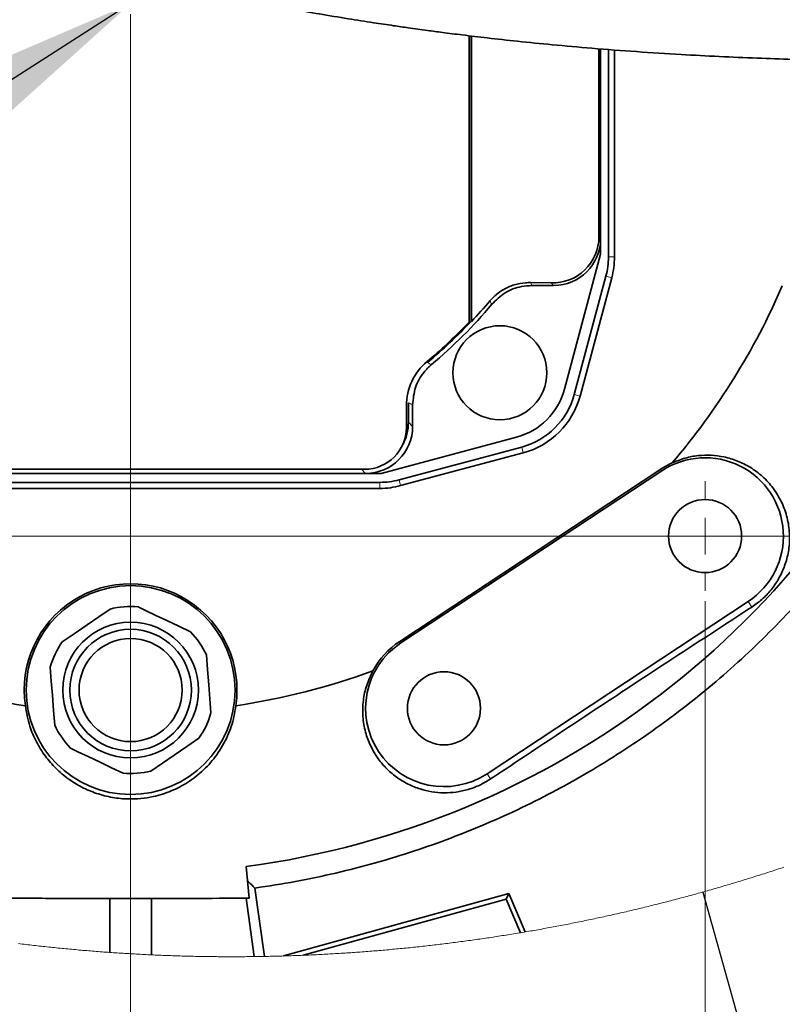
# Model space of a CAD drawing. Header units: millimetres. Extents: x 0 to 12429, y 0 to 8400.
# Tile 51 of 139: x 1925 to 2217, y 6183 to 6561. Entities that reach past the tile are written whole.
import ezdxf

# ---------------------------------------------------------------- set-up
doc = ezdxf.new("R2010")
doc.units = ezdxf.units.MM
doc.header["$LTSCALE"] = 20
doc.styles.add('SLDTEXTSTYLE0', font='TXT', dxfattribs={"width": 0.605})
doc.dimstyles.new('SLDDIMSTYLE11', dxfattribs={"dimtxt": 70, "dimasz": 70, "dimexe": 0, "dimexo": 0.0625, "dimgap": 17.5, "dimtad": 1, "dimdec": 1, "dimlfac": 0.5, "dimrnd": 1e-09, "dimzin": 12, "dimdsep": 46, "dimtxsty": 'SLDTEXTSTYLE0', "dimsah": 1, "dimcen": 0.09, "dimadec": 0, "dimazin": 3, "dimtfac": 1, "dimtmove": 0, "dimatfit": 0, "dimfxl": 1, "dimfrac": 2, "dimtolj": 1, "dimtzin": 12, "dimarcsym": 0})
doc.dimstyles.new('SLDDIMSTYLE5', dxfattribs={"dimtxt": 0.18, "dimasz": 70, "dimexe": 0, "dimexo": 0.0625, "dimgap": 0, "dimtad": 0, "dimtih": 1, "dimtoh": 1, "dimdec": 0, "dimrnd": 1e-09, "dimzin": 0, "dimdsep": 46, "dimtxsty": 'Standard', "dimsah": 1, "dimcen": 0.09, "dimadec": 0, "dimazin": 0, "dimtfac": 70, "dimtdec": 0, "dimtofl": 0, "dimtmove": 0, "dimatfit": 3, "dimfxl": 1, "dimfrac": 2, "dimtolj": 1, "dimtzin": 0, "dimarcsym": 0})
doc.dimstyles.new('SLDDIMSTYLE6', dxfattribs={"dimtxt": 0.18, "dimasz": 70, "dimexe": 0, "dimexo": 0.0625, "dimgap": 0, "dimtad": 0, "dimtih": 1, "dimtoh": 1, "dimdec": 0, "dimrnd": 1e-09, "dimzin": 0, "dimdsep": 46, "dimtxsty": 'Standard', "dimblk1": 'NONE', "dimblk2": 'NONE', "dimsah": 1, "dimcen": 0.09, "dimadec": 0, "dimazin": 0, "dimtfac": 70, "dimtdec": 0, "dimtofl": 0, "dimtmove": 0, "dimatfit": 3, "dimldrblk": 'NONE', "dimfxl": 1, "dimfrac": 2, "dimtolj": 1, "dimtzin": 0, "dimarcsym": 0})
doc.dimstyles.new('SLDDIMSTYLE9', dxfattribs={"dimtxt": 70, "dimasz": 70, "dimexe": 0, "dimexo": 0.0625, "dimgap": 17.5, "dimtad": 1, "dimdec": 1, "dimlfac": 0.5, "dimrnd": 1e-09, "dimzin": 12, "dimdsep": 46, "dimtxsty": 'SLDTEXTSTYLE0', "dimsah": 1, "dimcen": 0.09, "dimadec": 0, "dimazin": 3, "dimtfac": 1, "dimtofl": 0, "dimtmove": 0, "dimatfit": 3, "dimfxl": 1, "dimfrac": 2, "dimtolj": 1, "dimtzin": 12, "dimarcsym": 0})

# ---------------------------------------------------------------- blocks, each defined once
blk = doc.blocks.new('_None')
blk = doc.blocks.new('_D_69')
at = {"color": 7, "linetype": 'Continuous', "lineweight": 0}
for p, q in [((1967.76, 6562.9), (1967.76, 5975.59)), ((2187.76, 6337.9), (2187.76, 5975.59)), ((1967.76, 6005.59), (1847.76, 6005.59)), ((1967.76, 6005.59), (2187.76, 6005.59)), ((2187.76, 6005.59), (2307.76, 6005.59))]:
    blk.add_line(p, q, dxfattribs=at)
at = {"color": 7, "linetype": 'Continuous', "lineweight": 18}
for points in [[(1967.76, 6005.59), (1897.76, 6015.59), (1897.76, 5995.59)], [(2187.76, 6005.59), (2257.76, 5995.59), (2257.76, 6015.59)]]:
    blk.add_solid(points, dxfattribs=at)
at = {"color": 7, "linetype": 'Continuous', "lineweight": 18, "insert": (1997.55, 6095.83), "char_height": 70, "attachment_point": 1, "style": 'SLDTEXTSTYLE0'}
blk.add_mtext('110', dxfattribs=at)
blk = doc.blocks.new('_D_73')
at = {"color": 7, "linetype": 'Continuous', "lineweight": 0}
for p, q in [((3165.92, 6632.9), (3165.92, 6822.17)), ((2382.96, 6632.9), (3195.92, 6632.9)), ((3165.92, 6566.9), (3165.92, 6632.9)), ((1971.76, 6566.9), (3195.92, 6566.9)), ((3165.92, 6566.9), (3165.92, 6446.9))]:
    blk.add_line(p, q, dxfattribs=at)
at = {"color": 7, "linetype": 'Continuous', "lineweight": 18}
for points in [[(3165.92, 6632.9), (3175.92, 6702.9), (3155.92, 6702.9)], [(3165.92, 6566.9), (3155.92, 6496.9), (3175.92, 6496.9)]]:
    blk.add_solid(points, dxfattribs=at)
at = {"color": 7, "linetype": 'Continuous', "lineweight": 18, "insert": (3075.68, 6715.23), "char_height": 70, "attachment_point": 1, "rotation": 90, "style": 'SLDTEXTSTYLE0'}
blk.add_mtext('33', dxfattribs=at)
blk = doc.blocks.new('_D_74')
at = {"color": 7, "linetype": 'Continuous', "lineweight": 0}
for p, q in [((3305.92, 6566.9), (3305.92, 6686.9)), ((1971.76, 6566.9), (3335.92, 6566.9)), ((3305.92, 6566.9), (3305.92, 6362.9)), ((1772.76, 6362.9), (3335.92, 6362.9)), ((3305.92, 6362.9), (3305.92, 6242.9))]:
    blk.add_line(p, q, dxfattribs=at)
at = {"color": 7, "linetype": 'Continuous', "lineweight": 18}
for points in [[(3305.92, 6566.9), (3315.92, 6636.9), (3295.92, 6636.9)], [(3305.92, 6362.9), (3295.92, 6292.9), (3315.92, 6292.9)]]:
    blk.add_solid(points, dxfattribs=at)
at = {"color": 7, "linetype": 'Continuous', "lineweight": 18, "insert": (3215.68, 6384.69), "char_height": 70, "attachment_point": 1, "rotation": 90, "style": 'SLDTEXTSTYLE0'}
blk.add_mtext('102', dxfattribs=at)
blk = doc.blocks.new('_D_76')
at = {"color": 7, "linetype": 'Continuous', "lineweight": 0}
for p, q in [((1747.76, 6337.9), (1747.76, 5835.59)), ((2187.76, 6337.9), (2187.76, 5835.59)), ((1747.76, 5865.59), (2187.76, 5865.59))]:
    blk.add_line(p, q, dxfattribs=at)
at = {"color": 7, "linetype": 'Continuous', "lineweight": 18}
for points in [[(1747.76, 5865.59), (1817.76, 5855.59), (1817.76, 5875.59)], [(2187.76, 5865.59), (2117.76, 5875.59), (2117.76, 5855.59)]]:
    blk.add_solid(points, dxfattribs=at)
at = {"color": 7, "linetype": 'Continuous', "lineweight": 18, "insert": (1887.55, 5955.83), "char_height": 70, "attachment_point": 1, "style": 'SLDTEXTSTYLE0'}
blk.add_mtext('220', dxfattribs=at)
blk = doc.blocks.new('SW_CENTERMARKSYMBOL_15')
at = {"color": 0, "linetype": 'Continuous', "lineweight": 18}
for p, q in [((0, 14), (0, 21)), ((0, 0), (0, 7)), ((-14, 0), (-21, 0)), ((0, 0), (-7, 0)), ((0, 0), (0, -7)), ((0, 0), (7, 0)), ((14, 0), (21, 0)), ((0, -14), (0, -21))]:
    blk.add_line(p, q, dxfattribs=at)

msp = doc.modelspace()

# ---------------------------------------------------------------- linework, layer by layer
at = {"color": 7, "linetype": 'Continuous', "lineweight": 35}
for p, q in [((2097.363117, 6554.58559), (2097.363117, 6444.903864)), ((2098.151389, 6554.491414), (2098.151389, 6445.153011)), ((2098.256114, 6554.478897), (2098.256114, 6445.111765)), ((2147.108856, 6549.597754), (2147.108856, 6477.543606)), ((2147.757295, 6476.897968), (2147.757295, 6549.54852)), ((2150.759521, 6469.847573), (2150.759521, 6549.320234)), ((2153.065446, 6549.144878), (2153.065446, 6469.847573)), ((2147.757295, 6476.895227), (2147.757295, 6476.897968)), ((2147.757295, 6470.897927), (2147.757295, 6476.895227)), ((2133.891168, 6419.148935), (2147.757295, 6470.897927)), ((2137.634638, 6417.122139), (2149.790886, 6462.489857)), ((2128.791871, 6459.86606), (2120.911899, 6460.003628)), ((2121.430817, 6458.897962), (2121.432248, 6458.897962)), ((2121.432248, 6458.897962), (2129.757288, 6458.897962)), ((2129.757288, 6458.897962), (2129.76003, 6458.897962)), ((2152.018252, 6461.893095), (2139.862004, 6416.525258)), ((2106.06474, 6451.697959), (2106.065574, 6451.698913)), ((2097.363117, 6444.903864), (2096.259716, 6443.745269)), ((2098.256114, 6445.111765), (2098.151389, 6445.153011)), ((2082.956317, 6428.589715), (2082.957271, 6428.59043)), ((2074.1514, 6406.501068), (2074.1514, 6413.978709)), ((2075.757268, 6413.223042), (2075.757268, 6413.224472)), ((2075.757268, 6404.897942), (2075.757268, 6413.223042)), ((2073.363128, 6412.828817), (2073.363128, 6404.503836)), ((2075.757268, 6404.8952), (2075.757268, 6404.897942)), ((2063.757303, 6386.897935), (2115.506354, 6400.764121)), ((2070.577267, 6384.438886), (2117.53315, 6397.020592)), ((2118.129971, 6394.793286), (2071.174088, 6382.21146)), ((2057.363155, 6388.503803), (1877.363148, 6388.503803)), ((1877.757284, 6386.897935), (2057.757261, 6386.897935)), ((2057.757261, 6386.897935), (2057.760003, 6386.897935)), ((2057.760003, 6386.897935), (2063.757303, 6386.897935)), ((2170.827868, 6388.548626), (2070.827845, 6322.548641)), ((2171.231988, 6387.936248), (2071.232024, 6321.936263)), ((1869.118783, 6383.470191), (2063.219669, 6383.470191)), ((2063.219669, 6381.164207), (1869.118783, 6381.164207)), ((2104.282561, 6271.859659), (2204.282525, 6337.859644)), ((2012.053433, 6236.297144), (2013.116273, 6224.13577)), ((2019.062581, 6201.841726), (2015.380385, 6228.041901)), ((2026.333782, 6202.016486), (2112.555685, 6225.927962)), ((2111.546758, 6223.836316), (2112.555685, 6225.927962)), ((2112.555685, 6225.927962), (2118.80255, 6211.211337)), ((1959.757271, 6203.374399), (1959.757271, 6224.054827)), ((1975.757274, 6202.440991), (1975.757274, 6224.054708)), ((2011.959943, 6224.132432), (2015.101406, 6201.779856)), ((2033.813986, 6202.279104), (2111.546758, 6223.836316)), ((2111.546758, 6223.836316), (2117.03271, 6210.912241))]:
    msp.add_line(p, q, dxfattribs=at)
at = {"color": 8, "linetype": 'Continuous', "lineweight": 18}
for p, q in [((2147.108856, 6477.543606), (2147.757295, 6476.895227)), ((2153.065446, 6469.847573), (2150.759521, 6469.847573)), ((2152.018252, 6461.893095), (2149.790886, 6462.489857)), ((2129.76003, 6458.897962), (2128.791871, 6459.86606)), ((2139.862004, 6416.525258), (2137.634638, 6417.122139)), ((2074.1514, 6406.501068), (2075.757268, 6404.8952)), ((2118.129971, 6394.793286), (2117.53315, 6397.020592)), ((2057.760003, 6386.897935), (2056.154135, 6388.503803)), ((2171.231988, 6387.936248), (2170.827868, 6388.548626)), ((2063.219669, 6381.164207), (2063.219669, 6383.470191)), ((2071.174088, 6382.21146), (2070.577267, 6384.438886)), ((2204.282525, 6337.859644), (2205.695513, 6335.718884)), ((2071.232024, 6321.936263), (2070.827845, 6322.548641)), ((2104.282561, 6271.859659), (2105.623784, 6269.827499))]:
    msp.add_line(p, q, dxfattribs=at)
at = {"color": 7, "linetype": 'Continuous', "lineweight": 35, "flags": 128}
for points in [[(1941.5966, 6322.326674), (1946.205053, 6325.490846), (1951.096359, 6328.84921), (1955.531332, 6331.894173), (1959.956649, 6334.932579)], [(1970.636698, 6335.768117), (1973.430458, 6334.434046), (1977.47207, 6332.503928), (1981.667194, 6330.500616), (1986.21327, 6328.329577), (1990.733775, 6326.170816)], [(1996.797386, 6317.339434), (1997.233394, 6311.76628), (1997.696134, 6305.851115), (1998.115721, 6300.48777), (1998.534414, 6295.136227)], [(1938.717159, 6290.456547), (1938.281181, 6296.029581), (1937.818411, 6301.944865), (1937.398824, 6307.308091), (1936.980161, 6312.659754)], [(1993.917945, 6285.469188), (1989.309522, 6282.305135), (1984.418186, 6278.946771), (1979.983243, 6275.901689), (1975.557926, 6272.863282)], [(1964.877847, 6272.027744), (1960.46007, 6274.13751), (1955.811295, 6276.357545), (1951.704028, 6278.318896), (1947.574529, 6280.290975), (1944.7808, 6281.625046)]]:
    msp.add_lwpolyline(points, dxfattribs=at)
at = {"color": 7, "linetype": 'Continuous', "lineweight": 18, "flags": 128}
msp.add_lwpolyline([(1924.803319, 6206.760182), (1925.528797, 6206.671013), (1926.254394, 6206.58256), (1926.980051, 6206.494941), (1927.705827, 6206.408157), (1928.431693, 6206.322207), (1929.157647, 6206.236972), (1929.883691, 6206.152572), (1930.609825, 6206.069006), (1931.336078, 6205.986156), (1932.06239, 6205.90414), (1932.788792, 6205.822839), (1933.515313, 6205.742373), (1934.241894, 6205.662741), (1934.968564, 6205.583944), (1935.695323, 6205.505861), (1936.422172, 6205.428614), (1937.14911, 6205.352201), (1937.876108, 6205.276503), (1938.603225, 6205.201639), (1939.330402, 6205.12761), (1940.057638, 6205.054297), (1940.784994, 6204.981817), (1941.512409, 6204.910053), (1942.239883, 6204.839243), (1942.967477, 6204.769148), (1943.695101, 6204.699768), (1944.422844, 6204.631342), (1945.150646, 6204.563631), (1945.878508, 6204.496755), (1946.60646, 6204.430594), (1947.334471, 6204.365267), (1948.062542, 6204.300775), (1948.790702, 6204.236998), (1949.518922, 6204.174174), (1950.247231, 6204.111947), (1950.9756, 6204.050674), (1951.704028, 6203.990115), (1952.432516, 6203.930391), (1953.161064, 6203.871502), (1953.889701, 6203.813328), (1954.618397, 6203.755988), (1955.347124, 6203.699483), (1956.075939, 6203.643693), (1956.804815, 6203.588738), (1957.53375, 6203.534617), (1958.262744, 6203.481211), (1958.991799, 6203.42864), (1959.720883, 6203.376903), (1959.757271, 6203.374399), (1960.486445, 6203.323497), (1961.215648, 6203.27331), (1961.94494, 6203.223957), (1962.674263, 6203.175439), (1963.403645, 6203.127755), (1964.133057, 6203.080787), (1964.862558, 6203.034653), (1965.592089, 6202.989353), (1966.32165, 6202.944769), (1967.0513, 6202.901138), (1967.78098, 6202.858104), (1968.51069, 6202.816023), (1969.24046, 6202.774657), (1969.970289, 6202.734126), (1970.700148, 6202.69443), (1971.430036, 6202.655448), (1972.159985, 6202.617301), (1972.889963, 6202.579989), (1973.62, 6202.543391), (1974.350068, 6202.507629), (1975.080165, 6202.4727), (1975.757274, 6202.440991), (1976.487461, 6202.407612), (1977.217647, 6202.374949), (1977.947923, 6202.343239), (1978.678199, 6202.312125), (1979.408505, 6202.281965), (1980.138841, 6202.252521), (1980.869236, 6202.223911), (1981.599632, 6202.196135), (1982.330087, 6202.169074), (1983.060542, 6202.142848), (1983.791056, 6202.117457), (1984.521571, 6202.092899), (1985.252115, 6202.069058), (1985.982719, 6202.04605), (1986.713323, 6202.023877), (1987.443927, 6202.00242), (1988.17459, 6201.981796), (1988.905254, 6201.962008), (1989.635947, 6201.942934), (1990.36667, 6201.924695), (1991.097393, 6201.907291), (1991.828146, 6201.890721), (1992.558899, 6201.874866), (1993.289712, 6201.859845), (1994.020495, 6201.845659), (1994.751307, 6201.832189), (1995.48215, 6201.819553), (1996.212992, 6201.807751), (1996.943834, 6201.796784), (1997.674706, 6201.786532), (1998.405608, 6201.777114), (1999.13648, 6201.768531), (1999.867382, 6201.760663), (2000.598284, 6201.75363), (2001.329186, 6201.747431), (2002.060118, 6201.742067), (2002.79105, 6201.737417), (2003.521982, 6201.733603), (2004.252913, 6201.730622), (2004.983845, 6201.728357), (2005.714777, 6201.726927), (2006.445738, 6201.726331), (2007.17667, 6201.72645), (2007.907602, 6201.727523), (2008.638534, 6201.729311), (2009.369466, 6201.731815), (2010.100397, 6201.735272), (2010.831329, 6201.739444), (2011.562261, 6201.744332), (2012.293163, 6201.750173), (2013.024095, 6201.756729), (2013.754996, 6201.76412), (2014.485869, 6201.772346), (2015.101406, 6201.779856), (2015.832278, 6201.789512), (2016.56315, 6201.799883), (2017.293992, 6201.811208), (2018.024835, 6201.823248), (2018.755677, 6201.836123), (2019.062581, 6201.841726), (2019.793394, 6201.855673), (2020.524177, 6201.870455), (2021.25496, 6201.886071), (2021.985712, 6201.902522), (2022.716465, 6201.919688), (2023.447159, 6201.937689), (2024.177882, 6201.956405), (2024.908545, 6201.976074), (2025.639209, 6201.996459), (2026.333782, 6202.016486), (2027.064386, 6202.038421), (2027.79499, 6202.06119), (2028.525534, 6202.084793), (2029.256078, 6202.109112), (2029.986563, 6202.134265), (2030.717048, 6202.160253), (2031.447503, 6202.186956), (2032.177928, 6202.214493), (2032.908323, 6202.242865), (2033.638689, 6202.271952), (2033.813986, 6202.279104), (2034.544292, 6202.309264), (2035.274598, 6202.34014), (2036.004844, 6202.371849), (2036.735061, 6202.404393), (2037.465247, 6202.437772), (2038.195374, 6202.471866), (2038.925472, 6202.506794), (2039.655569, 6202.542557), (2040.385547, 6202.579035), (2041.115585, 6202.616347), (2041.845503, 6202.654494), (2042.575422, 6202.693476), (2043.305281, 6202.733173), (2044.03508, 6202.773704), (2044.764879, 6202.815069), (2045.494559, 6202.85715), (2046.224239, 6202.900066), (2046.95386, 6202.943815), (2047.68348, 6202.98828), (2048.412981, 6203.03358), (2049.142483, 6203.079714), (2049.871924, 6203.126563), (2050.601306, 6203.174366), (2051.330629, 6203.222884), (2052.059892, 6203.272118), (2052.789154, 6203.322186), (2053.518298, 6203.373088), (2054.247382, 6203.424825), (2054.976466, 6203.477396), (2055.705431, 6203.530683), (2056.434396, 6203.584685), (2057.163241, 6203.63964), (2057.892087, 6203.695311), (2058.620813, 6203.751816), (2059.34954, 6203.809036), (2060.078147, 6203.867211), (2060.806694, 6203.925981), (2061.535242, 6203.985705), (2062.26367, 6204.046144), (2062.992039, 6204.107417), (2063.720289, 6204.169525), (2064.448538, 6204.232349), (2065.176728, 6204.296006), (2065.904799, 6204.360499), (2066.63281, 6204.425706), (2067.360762, 6204.491867), (2068.088653, 6204.558624), (2068.816426, 6204.626335), (2069.544199, 6204.694761), (2070.271852, 6204.764022), (2070.999387, 6204.833998), (2071.726921, 6204.904808), (2072.454336, 6204.976453), (2073.181692, 6205.048932), (2073.908928, 6205.122127), (2074.636105, 6205.196156), (2075.363222, 6205.2709), (2076.090219, 6205.346598), (2076.817158, 6205.423011), (2077.544036, 6205.500139), (2078.270796, 6205.578102), (2078.997496, 6205.6569), (2079.724076, 6205.736531), (2080.450597, 6205.816878), (2081.176999, 6205.89806), (2081.903341, 6205.980076), (2082.629564, 6206.062807), (2083.355728, 6206.146373), (2084.081772, 6206.230773), (2084.807756, 6206.315889), (2085.533622, 6206.401838), (2086.259368, 6206.488504), (2086.985054, 6206.576122), (2087.710622, 6206.664457), (2088.436129, 6206.753506), (2089.161518, 6206.843509), (2089.886787, 6206.934108), (2090.611997, 6207.025661), (2091.337088, 6207.117929), (2092.062059, 6207.211031), (2092.786971, 6207.304968), (2093.511763, 6207.39962), (2094.236436, 6207.495107), (2094.96099, 6207.591309), (2095.685485, 6207.688345), (2096.4098, 6207.786216), (2097.134056, 6207.884921), (2097.858193, 6207.984342), (2098.582271, 6208.084597), (2099.306169, 6208.185567), (2100.030008, 6208.287372), (2100.753668, 6208.390011), (2101.477268, 6208.493365), (2102.200749, 6208.597554), (2102.924111, 6208.702578), (2103.647354, 6208.808316), (2104.370478, 6208.91489), (2105.093542, 6209.022178), (2105.816427, 6209.13042), (2106.539193, 6209.239258), (2107.261839, 6209.34905), (2107.984367, 6209.459557), (2108.706775, 6209.570898), (2109.429064, 6209.682955), (2110.151234, 6209.795846), (2110.873285, 6209.909572), (2111.595216, 6210.024013), (2112.317028, 6210.139288), (2113.038662, 6210.255279), (2113.760236, 6210.372104), (2114.481631, 6210.489763), (2115.202907, 6210.608138), (2115.924063, 6210.727348), (2116.645101, 6210.847391), (2117.03271, 6210.912241), (2117.753508, 6211.033477), (2118.474188, 6211.155428), (2118.80255, 6211.211337), (2119.523051, 6211.33448), (2120.243373, 6211.458339), (2120.963636, 6211.583032), (2121.68372, 6211.708559), (2122.403624, 6211.834921), (2123.12347, 6211.961998), (2123.843136, 6212.08991), (2124.562624, 6212.218537), (2125.282052, 6212.347998), (2126.001242, 6212.478174), (2126.720372, 6212.609185), (2127.439323, 6212.741031), (2128.158155, 6212.873711), (2128.876808, 6213.006987), (2129.595342, 6213.141216), (2130.313697, 6213.276161), (2131.031933, 6213.411941), (2131.74999, 6213.548435), (2132.467928, 6213.685764), (2133.185687, 6213.823809), (2133.903327, 6213.962807), (2134.620788, 6214.102401), (2135.33813, 6214.242829), (2136.055293, 6214.384093), (2136.772278, 6214.52619), (2137.489143, 6214.669003), (2138.205829, 6214.812531), (2138.922396, 6214.956893), (2139.638725, 6215.10209), (2140.354994, 6215.248002), (2141.071024, 6215.394749), (2141.786936, 6215.54233), (2142.502668, 6215.690626), (2143.218222, 6215.839638), (2143.933657, 6215.989603), (2144.648912, 6216.140165), (2145.363989, 6216.29168), (2146.078887, 6216.44391), (2146.793666, 6216.596855), (2147.508207, 6216.750635), (2148.222628, 6216.90525), (2148.93687, 6217.060579), (2149.650934, 6217.216624), (2150.364819, 6217.373623), (2151.078585, 6217.531218), (2151.792112, 6217.689766), (2152.50552, 6217.84903), (2153.218689, 6218.009009), (2153.93174, 6218.169822), (2154.644611, 6218.331351), (2155.357304, 6218.493833), (2156.069758, 6218.656911), (2156.782093, 6218.820824), (2157.49425, 6218.985571), (2158.206227, 6219.151034), (2158.917966, 6219.317331), (2159.629586, 6219.484343), (2160.340968, 6219.652189), (2161.05223, 6219.820751), (2161.763254, 6219.990148), (2162.474099, 6220.160379), (2163.184765, 6220.331325), (2163.895252, 6220.502986), (2164.605561, 6220.675482), (2165.31569, 6220.848812), (2166.025582, 6221.022858), (2166.735294, 6221.197619), (2167.444828, 6221.373214), (2168.154183, 6221.549644), (2168.863299, 6221.726789), (2169.572297, 6221.904768), (2170.281055, 6222.083463), (2170.989576, 6222.262873), (2171.697977, 6222.443117), (2172.40614, 6222.624196), (2173.114124, 6222.80599), (2173.821869, 6222.988619), (2174.529436, 6223.171963), (2175.236824, 6223.356141), (2175.943973, 6223.541035), (2176.650944, 6223.726644), (2177.357676, 6223.913087), (2178.06423, 6224.100365), (2178.770605, 6224.288358), (2179.476741, 6224.477066), (2180.182639, 6224.666728), (2180.888417, 6224.856986), (2181.593898, 6225.048079), (2182.2992, 6225.239886), (2183.004322, 6225.432529), (2183.709207, 6225.626005), (2184.413913, 6225.820197), (2185.11838, 6226.015104), (2185.822609, 6226.210846), (2186.526659, 6226.407303), (2187.230471, 6226.604594), (2187.934044, 6226.802601), (2188.637438, 6227.001442), (2189.340594, 6227.200998), (2190.043571, 6227.40127), (2190.74631, 6227.602376), (2191.44881, 6227.804317), (2192.151072, 6228.006972), (2192.853156, 6228.210344), (2193.555, 6228.414549), (2194.256606, 6228.61947), (2194.957974, 6228.825225), (2195.659163, 6229.031696), (2196.360114, 6229.239), (2197.060826, 6229.447021), (2197.7613, 6229.655756), (2198.461595, 6229.865326), (2199.161592, 6230.075611), (2199.86141, 6230.286731), (2200.56093, 6230.498566), (2201.260271, 6230.711235), (2201.959374, 6230.92462), (2202.658239, 6231.13872), (2203.356865, 6231.353654), (2204.055252, 6231.569304), (2204.753461, 6231.785788), (2205.451372, 6232.002987), (2206.149044, 6232.220902), (2206.846478, 6232.439651), (2207.543674, 6232.659234), (2208.240631, 6232.879414), (2208.93735, 6233.100428), (2209.63383, 6233.322276), (2210.330072, 6233.54484), (2211.026075, 6233.768119), (2211.72184, 6233.992232), (2212.417367, 6234.217061), (2213.112595, 6234.442605), (2213.807586, 6234.668984), (2214.502337, 6234.896077), (2215.196851, 6235.124005), (2215.891126, 6235.35253), (2216.585162, 6235.582008), (2217.278901, 6235.812082), (2217.972401, 6236.04299)], dxfattribs=at)
at = {"color": 7, "linetype": 'Continuous', "lineweight": 35}
for centre, radius in [((2109.178657, 6425.476669), 18.000019), ((2187.75728, 6362.89801), 13.999994), ((1967.757272, 6303.897954), 40.000004), ((1967.757275, 6303.897978), 26.000002), ((1967.75727, 6303.898002), 23.281232), ((1967.757283, 6303.897993), 19.749994), ((2087.757296, 6296.897997), 13.999994)]:
    msp.add_circle(centre, radius, dxfattribs=at)
for centre, radius, start, end in [((2129.320418, 6477.646945), 17.788738, 268.29735439, 359.66715402), ((2129.757309, 6476.897947), 17.999986, 270.00866055, 359.99133945), ((2122.332515, 6469.847339), 28.427006, 344.99993511, 0.00047333), ((2122.332703, 6469.847319), 30.732743, 344.99999152, 0.00047473), ((1967.757235, 6566.898018), 272.000078, 319.6908601, 336.56612283), ((1967.759499, 6566.895374), 179.996623, 309.79179193, 320.20835586), ((1970.865427, 6566.907986), 176.246153, 316.28612482, 319.74774739), ((1967.343094, 6566.524397), 178.028677, 309.79253481, 316.39685639), ((1967.768836, 6566.885354), 178.377053, 309.57417251, 316.96508097), ((1967.757203, 6566.898141), 333.555355, 277.63143745, 337.25613472), ((2095.363022, 6412.828831), 21.999894, 129.79159931, 180.00003722), ((2108.777299, 6425.87799), 25.999742, 284.99960367, 345.00039633), ((2110.175289, 6424.479919), 28.428028, 285.00030536, 344.99986453), ((2110.175448, 6424.479863), 30.733814, 285.00005205, 344.99979081), ((2056.15241, 6406.500788), 17.99899, 330.3811831, 0.00089151), ((2057.363011, 6404.50392), 16.000117, 270.00051654, 359.99969691), ((2057.757154, 6404.898048), 18.000114, 270.00906715, 359.99093285), ((2187.754514, 6362.902744), 30.728205, 114.16586784, 123.4253771), ((2187.757284, 6362.897964), 30.000018, 303.42473138, 123.42485679), ((2063.220124, 6411.892932), 28.422741, 269.99908318, 285.00166114), ((2063.219064, 6411.901335), 30.737129, 270.00112737, 284.99936153), ((1967.757287, 6303.897973), 40.733712, 351.5302605, 188.4697395), ((1967.756774, 6303.904747), 31.993254, 84.83543662, 104.11124178), ((1967.756792, 6303.897539), 32.000635, 24.8378001, 44.10904003), ((1967.757408, 6303.897824), 32.000162, 144.83741197, 164.10895394), ((2087.75732, 6296.897979), 30.000018, 123.42485679, 303.42473138), ((2087.756926, 6296.898404), 30.733182, 123.42469342, 152.22303753), ((1967.757609, 6566.899715), 272.001766, 250.04972791, 261.48181876), ((1967.756604, 6566.901144), 272.003233, 278.51821216, 289.95024117), ((1967.758979, 6303.897145), 31.998142, 324.83681942, 344.10980832), ((1967.759656, 6303.899525), 32.002817, 204.83812942, 224.10825176), ((1967.757116, 6303.899769), 32.001815, 264.83800009, 284.10865345)]:
    msp.add_arc(centre, radius, start, end, dxfattribs=at)
for points, knots in [([(1763.834867, 6650.831236), (1765.532596, 6649.939821), (1772.373858, 6646.347727), (1784.92455, 6640.194443), (1802.051699, 6632.123614), (1820.921225, 6623.814613), (1841.718871, 6615.3095), (1861.629151, 6607.857786), (1879.573567, 6601.674889), (1894.406711, 6596.90326), (1907.918814, 6592.819869), (1920.031313, 6589.35717), (1930.786697, 6586.428911), (1940.81032, 6583.812727), (1951.34725, 6581.170448), (1963.08127, 6578.357715), (1975.98791, 6575.417198), (1989.562413, 6572.483809), (2004.164763, 6569.498721), (2017.593046, 6566.919734), (2029.767961, 6564.707965), (2040.236938, 6562.891305), (2050.646498, 6561.174208), (2060.116027, 6559.691506), (2067.789881, 6558.54419), (2073.422387, 6557.733288), (2077.7556, 6557.12582), (2082.098243, 6556.530737), (2087.783746, 6555.774837), (2095.401551, 6554.806427), (2104.982617, 6553.661658), (2116.454939, 6552.39624), (2129.811367, 6551.062358), (2145.012754, 6549.719919), (2161.477918, 6548.470058), (2182.589002, 6547.128729), (2206.914868, 6545.9648), (2233.624781, 6545.132808), (2257.829113, 6544.697942), (2279.486842, 6544.529258), (2296.559413, 6544.526066), (2310.522148, 6544.58742), (2322.88291, 6544.680228), (2337.165609, 6544.8374), (2353.396735, 6545.076591), (2371.58346, 6545.427033), (2386.588697, 6545.76242), (2395.530898, 6546.025065), (2397.758665, 6546.090497)], [0, 0, 0, 0, 0.0088524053, 0.0356721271, 0.0645208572, 0.0962588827, 0.1308453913, 0.1682419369, 0.1943873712, 0.2184620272, 0.2401728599, 0.2595515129, 0.2766195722, 0.2916330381, 0.3073766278, 0.3267703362, 0.3473383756, 0.368487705, 0.3908843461, 0.4161451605, 0.43161264, 0.4480112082, 0.4651985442, 0.4803188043, 0.4922609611, 0.5010196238, 0.5065901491, 0.5124615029, 0.5212554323, 0.5330690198, 0.5479130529, 0.5658020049, 0.5863531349, 0.6098805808, 0.6362530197, 0.6625836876, 0.7075376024, 0.748678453, 0.7859496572, 0.819296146, 0.8486664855, 0.8647672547, 0.8837578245, 0.9057333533, 0.9307094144, 0.958699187, 0.9897107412, 1, 1, 1, 1]), ([(2105.377736, 6453.025831), (2106.174389, 6453.873817), (2107.745674, 6455.546348), (2110.886095, 6457.670787), (2114.648716, 6459.290962), (2118.190653, 6459.974379), (2120.28576, 6459.996898), (2120.911899, 6460.003628)], [0, 0, 0, 0, 0.1981146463, 0.3907531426, 0.642446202, 0.8931422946, 1, 1, 1, 1]), ([(2121.430817, 6458.897962), (2120.091547, 6458.814582), (2116.516322, 6458.591995), (2110.890658, 6456.439729), (2107.673931, 6453.27918), (2106.065574, 6451.698913)], [0, 0, 0, 0, 0.2304652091, 0.6152343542, 1, 1, 1, 1]), ([(2082.956317, 6428.589715), (2081.980607, 6427.668478), (2079.37598, 6425.209264), (2076.430749, 6419.955169), (2075.981761, 6415.468033), (2075.757268, 6413.224472)], [0, 0, 0, 0, 0.23047170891, 0.6152371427, 1, 1, 1, 1]), ([(2175.175014, 6390.938057), (2176.803579, 6391.599318), (2180.020726, 6392.905604), (2185.09466, 6393.826469), (2190.100458, 6393.969413), (2195.171923, 6393.316554), (2200.198977, 6391.802844), (2205.226948, 6389.300418), (2209.875143, 6385.812715), (2213.991124, 6381.305572), (2217.216207, 6375.961787), (2219.350546, 6370.057805), (2220.258314, 6363.849654), (2219.986648, 6357.839912), (2218.605096, 6352.136694), (2216.42533, 6347.119539), (2213.499951, 6342.722708), (2210.01513, 6338.840107), (2207.169556, 6336.783982), (2205.695513, 6335.718884)], [0, 0, 0, 0, 0.0555171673, 0.1096713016, 0.1621519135, 0.2135391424, 0.2708584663, 0.3275264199, 0.390482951, 0.4537085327, 0.519587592, 0.5867879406, 0.6510698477, 0.7170065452, 0.775942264, 0.8359204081, 0.8891534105, 0.942580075, 1, 1, 1, 1]), ([(2257.825973, 6382.13457), (2252.402708, 6374.221443), (2241.556158, 6358.395162), (2222.687417, 6336.251823), (2201.954357, 6315.479913), (2179.489517, 6296.58271), (2155.749499, 6279.810308), (2130.708676, 6265.053586), (2104.252556, 6252.3555), (2080.906397, 6243.509624), (2061.510424, 6237.571272), (2046.33193, 6233.674818), (2030.956215, 6230.413706), (2020.572326, 6228.832502), (2015.380385, 6228.041901)], [0, 0, 0, 0, 0.097120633, 0.1942415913, 0.294183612, 0.3941253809, 0.4912129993, 0.5883000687, 0.6882072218, 0.7881154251, 0.8408679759, 0.8936205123, 0.9468102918, 1, 1, 1, 1]), ([(2205.695513, 6335.718884), (2197.417689, 6330.326703), (2180.804619, 6319.504935), (2155.829428, 6303.107829), (2130.743242, 6286.546254), (2114.000371, 6275.402703), (2105.623784, 6269.827499)], [0, 0, 0, 0, 0.2473557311, 0.4964273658, 0.7480587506, 1, 1, 1, 1]), ([(2105.623784, 6269.827499), (2104.267528, 6269.008202), (2101.553952, 6267.368965), (2097.087119, 6265.710294), (2092.467431, 6264.714189), (2087.768033, 6264.412172), (2083.117283, 6264.816639), (2078.501617, 6265.904881), (2074.069444, 6267.699872), (2069.774149, 6270.253536), (2065.873352, 6273.527929), (2062.363107, 6277.619683), (2059.545412, 6282.383849), (2057.511077, 6287.862387), (2056.513413, 6293.791945), (2056.68989, 6299.866549), (2057.962166, 6305.812662), (2059.689975, 6309.402583), (2060.565176, 6311.221017)], [0, 0, 0, 0, 0.0566312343, 0.1133069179, 0.1696251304, 0.2253496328, 0.2812521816, 0.3361661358, 0.3945479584, 0.4517627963, 0.5144121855, 0.5760313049, 0.6439488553, 0.7114794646, 0.7841953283, 0.857777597, 0.9279588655, 1, 1, 1, 1]), ([(2008.046749, 6297.898425), (2007.838953, 6296.518364), (2007.241003, 6292.547136), (2005.048138, 6286.069385), (2001.116695, 6279.156639), (1995.864706, 6273.11257), (1989.920537, 6268.464514), (1983.315374, 6265.033653), (1975.755427, 6262.65868), (1968.070265, 6261.905504), (1960.746229, 6262.60619), (1954.706315, 6264.14632), (1948.990875, 6266.581835), (1943.762362, 6269.812936), (1939.062181, 6273.814203), (1934.937052, 6278.570624), (1931.554157, 6284.028257), (1928.771803, 6290.50383), (1927.930124, 6295.276823), (1927.467826, 6297.898425)], [0, 0, 0, 0, 0.0355643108, 0.1023389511, 0.1729674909, 0.2370972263, 0.3053317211, 0.3641139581, 0.4260040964, 0.5063968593, 0.5590753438, 0.6129897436, 0.6646818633, 0.7169300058, 0.7691226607, 0.8215135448, 0.8768150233, 0.9323397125, 1, 1, 1, 1]), ([(2012.541476, 6230.712904), (2012.650647, 6230.609405), (2013.593563, 6229.715482), (2014.541872, 6228.827272), (2015.380385, 6228.041901)], [0, 0, 0, 0, 0.115780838, 1, 1, 1, 1]), ([(2013.116273, 6224.13577), (2005.587975, 6224.1105), (1990.510557, 6224.059891), (1967.852138, 6224.040555), (1945.141069, 6224.059624), (1929.97925, 6224.110388), (1922.398302, 6224.13577)], [0, 0, 0, 0, 0.2489579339, 0.498604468, 0.7493009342, 1, 1, 1, 1])]:
    msp.add_open_spline(points, degree=3, knots=knots, dxfattribs=at)
at = {"color": 8, "linetype": 'Continuous', "lineweight": 18}
for points, knots in [([(2120.911899, 6460.003628), (2120.984877, 6459.848348), (2121.158047, 6459.479886), (2121.330842, 6459.111247), (2121.430817, 6458.897962)], [0, 0, 0, 0, 0.4214254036, 1, 1, 1, 1]), ([(2106.065574, 6451.698913), (2105.949504, 6451.923256), (2105.720572, 6452.365742), (2105.490942, 6452.807867), (2105.377736, 6453.025831)], [0, 0, 0, 0, 0.5070060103, 1, 1, 1, 1]), ([(2081.408682, 6429.392232), (2081.632863, 6429.275703), (2082.148477, 6429.007687), (2082.664597, 6428.740649), (2082.956317, 6428.589715)], [0, 0, 0, 0, 0.4347845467, 1, 1, 1, 1]), ([(2075.757268, 6413.224472), (2075.489115, 6413.35017), (2074.953636, 6413.601179), (2074.418536, 6413.852996), (2074.1514, 6413.978709)], [0, 0, 0, 0, 0.5007726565, 1, 1, 1, 1])]:
    msp.add_open_spline(points, degree=3, knots=knots, dxfattribs=at)

# ---------------------------------------------------------------- block references
at = {"color": 7, "linetype": 'Continuous', "lineweight": 18}
msp.add_blockref('SW_CENTERMARKSYMBOL_15', (2187.757256, 6362.898006), dxfattribs=at)

# ---------------------------------------------------------------- dimensions: what is measured, and where the dimension line sits
for base, p2, picture, middle in [((3165.916316, 6632.897973), (2378.957279, 6632.897973), '_D_73', (3165.916316, 6768.699403)), ((3305.916316, 6362.897973), (1768.757279, 6362.897973), '_D_74', (3305.916316, 6464.897973))]:
    dim = msp.add_linear_dim(base=base, p1=(1967.757279, 6566.897973), p2=p2, angle=90, dimstyle='SLDDIMSTYLE11', dxfattribs=at)
    dim.commit()
    dim.dimension.update_dxf_attribs({"geometry": picture, "text_midpoint": middle, "dimtype": 160})
for base, p1, dimstyle, picture, middle in [((2187.757279, 6005.59314), (1967.757279, 6566.897973), 'SLDDIMSTYLE11', '_D_69', (2077.757279, 6005.59314)), ((2187.757279, 5865.59314), (1747.757279, 6341.897973), 'SLDDIMSTYLE9', '_D_76', (1967.757279, 5865.59314))]:
    dim = msp.add_linear_dim(base=base, p1=p1, p2=(2187.757279, 6341.897973), dimstyle=dimstyle, dxfattribs=at)
    dim.commit()
    dim.dimension.update_dxf_attribs({"geometry": picture, "text_midpoint": middle, "dimtype": 160})

# ---------------------------------------------------------------- leaders
at = {"color": 7, "linetype": 'Continuous', "lineweight": 0}
msp.add_leader([(1967.757279, 6566.897973), (1447.777778, 6233.888889)], dimstyle='SLDDIMSTYLE5', dxfattribs=at)
at = {"color": 7, "linetype": 'Continuous', "lineweight": 18, "has_arrowhead": 0}
msp.add_leader([(2186.860592, 6226.500813), (2382.764348, 5527.447989)], dimstyle='SLDDIMSTYLE6', dxfattribs=at)

doc.saveas('drawing.dxf')
